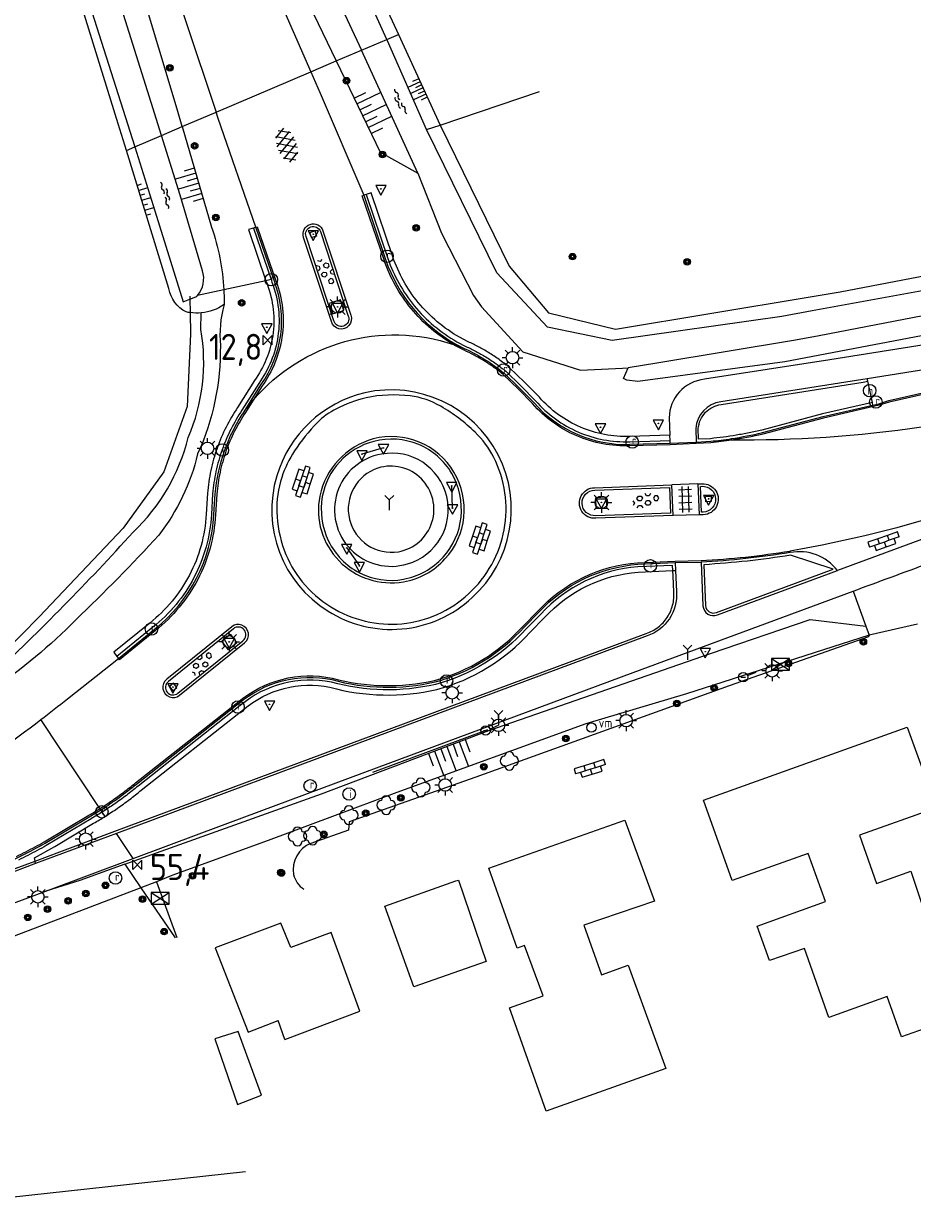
# Model space of a CAD drawing. Extents: x 121149 to 123702, y 457169 to 470031.
# Tile 5 of 87: x 123067 to 123152, y 457257 to 457371. Entities that reach past the tile are written whole.
import ezdxf

# ---------------------------------------------------------------- set-up
doc = ezdxf.new("R2010")
doc.units = 0
doc.header["$LTSCALE"] = 4
doc.layers.get('0').update_dxf_attribs({"color": 8, "linetype": 'CONTINUOUS'})
doc.layers.add('REFERENTIE', color=8, linetype='CONTINUOUS')
doc.styles.add('ISO', font='ISO')

# ---------------------------------------------------------------- blocks, each defined once
blk = doc.blocks.new('boom')
at = {"color": 0}
for radius in [0.315, 0.225, 0.135]:
    blk.add_circle((0, 0), radius, dxfattribs=at)
blk = doc.blocks.new('aanduidingsbord')
at = {"color": 0}
for p, q in [((-0.81, -0.33), (0, 0)), ((-1.45, -0.5), (-1.01, -0.5))]:
    blk.add_line(p, q, dxfattribs=at)
blk.add_circle((-1.23, -0.5), 0.45, dxfattribs=at)
blk = doc.blocks.new('lichtmast')
at = {"color": 0}
for p, q in [((-0.6, 0), (-1, 0)), ((-0.71, 0.71), (-0.42, 0.42)), ((0, 0.6), (0, 1)), ((0.42, 0.42), (0.71, 0.71)), ((0.6, 0), (1, 0)), ((-0.42, -0.42), (-0.71, -0.71)), ((0, -0.6), (0, -1)), ((0.42, -0.42), (0.71, -0.71))]:
    blk.add_line(p, q, dxfattribs=at)
blk.add_circle((0, 0), 0.6, dxfattribs=at)
blk = doc.blocks.new('schk')
at = {"color": 0}
for p, q in [((0.86, 0.56), (-0.86, 0.56)), ((-0.86, 0.56), (-0.86, -0.56)), ((0.86, -0.56), (0.86, 0.56)), ((-0.86, -0.56), (0.86, -0.56))]:
    blk.add_line(p, q, dxfattribs=at)
at = {"color": 0, "linetype": 'Continuous'}
for p, q in [((-0.86, 0.56), (0.86, -0.56)), ((-0.86, -0.56), (0.86, 0.56))]:
    blk.add_line(p, q, dxfattribs=at)
blk = doc.blocks.new('verkeersbord-pl')
at = {"linetype": 'Continuous'}
blk.add_circle((0, 0), 0.03, dxfattribs=at)
blk = doc.blocks.new('verkeersbord')
at = {"color": 0}
for p, q in [((0.5, 0.32), (-0.5, 0.32)), ((-0.5, 0.32), (0, -0.6)), ((0, -0.6), (0.5, 0.32))]:
    blk.add_line(p, q, dxfattribs=at)
blk = doc.blocks.new('klinkers4')
at = {"color": 0, "linetype": 'ByBlock', "lineweight": -2}
for p, q in [((0, 1.5), (-0.5, 1.5)), ((-0.5, 1.5), (-0.5, 0.5)), ((0, 1.5), (0, 1)), ((-0.5, 0.5), (-0.5, -0.5)), ((0, 0.5), (-0.5, 0.5)), ((0.5, 1), (0, 1)), ((0, 1), (0, 0.5)), ((0, 0.5), (0, 0)), ((0.5, 0), (0, 0)), ((0, 0), (0, -0.5)), ((0.5, 0), (0.5, 1)), ((0.5, -1), (0.5, 0)), ((-0.5, -0.5), (-0.5, -1.5)), ((0, -0.5), (-0.5, -0.5)), ((0, -0.5), (0, -1)), ((0, -1), (0.5, -1)), ((0, -1), (0, -1.5)), ((-0.5, -1.5), (0, -1.5))]:
    blk.add_line(p, q, dxfattribs=at)
blk = doc.blocks.new('kolk')
at = {"color": 0}
blk.add_circle((0, 0), 0.6, dxfattribs=at)
at = {"color": 0, "linetype": 'Continuous', "style": 'ISO'}
blk.add_attdef('KOLK', (-0.04, -0.26), '', height=0.8, dxfattribs=at)
blk = doc.blocks.new('bushalte')
at = {"color": 0}
blk.add_circle((0, 0), 0.6, dxfattribs=at)
at = {"color": 0, "linetype": 'Continuous', "style": 'ISO'}
blk.add_attdef('H', (-0.21, -0.4), '', height=0.8, dxfattribs=at)
blk = doc.blocks.new('beton4')
at = {"color": 0, "linetype": 'ByBlock', "lineweight": -2}
for p, q in [((-0.23, 1.44), (-0.45, 1.31)), ((-0.45, 1.31), (-0.45, 1.05)), ((0, 1.31), (-0.23, 1.44)), ((0, 1.05), (0, 1.31)), ((-0.68, 0.66), (-0.45, 0.52)), ((-0.45, 0.26), (-0.68, 0.13)), ((-0.45, 1.05), (-0.23, 0.92)), ((-0.45, 0.52), (-0.45, 0.26)), ((-0.23, 0.92), (0, 1.05)), ((0, 0.52), (0.23, 0.66)), ((0, 0.26), (0, 0.52)), ((0.23, 0.13), (0, 0.26)), ((0.23, 0.66), (0.45, 0.52)), ((0.45, 0.26), (0.23, 0.13)), ((0.45, 0.52), (0.45, 0.26)), ((-0.45, -0.26), (-0.23, -0.13)), ((-0.45, -0.52), (-0.45, -0.26)), ((-0.23, -0.66), (-0.45, -0.52)), ((-0.23, -0.13), (0, -0.26)), ((0, -0.52), (-0.23, -0.66)), ((0, -0.26), (0, -0.52)), ((0, -1.05), (0.23, -0.92)), ((0.23, -0.92), (0.45, -1.05)), ((0.45, -0.26), (0.68, -0.13)), ((0.45, -0.52), (0.45, -0.26)), ((0.68, -0.66), (0.45, -0.52))]:
    blk.add_line(p, q, dxfattribs=at)
blk = doc.blocks.new('tegels4')
at = {"color": 0, "linetype": 'ByBlock', "lineweight": -2}
for p, q in [((-0.31, -1.23), (-0.31, 1.25)), ((0.31, -1.23), (0.31, 1.25)), ((0.62, 0.94), (-0.62, 0.94)), ((0.62, 0.31), (-0.62, 0.31)), ((0.62, -0.31), (-0.62, -0.31)), ((0.62, -0.94), (-0.62, -0.94))]:
    blk.add_line(p, q, dxfattribs=at)
blk = doc.blocks.new('wegwijzer')
at = {"color": 0}
for q in [(-0.42, 1.42), (0.42, 1.42), (0, 0)]:
    blk.add_line((0, 1), q, dxfattribs=at)
blk = doc.blocks.new('klinkers6')
at = {"color": 0, "linetype": 'ByBlock', "lineweight": -2}
for p, q in [((0.25, 1.5), (-0.25, 1.5)), ((-0.25, 1.5), (-0.25, 0.5)), ((0.25, 0.5), (0.25, 1.5)), ((-0.25, 1), (-0.75, 1)), ((-0.75, 1), (-0.75, 0)), ((-0.25, 0), (-0.75, 0)), ((-0.75, 0), (-0.75, -1)), ((0.25, 0.5), (-0.25, 0.5)), ((-0.25, 0.5), (-0.25, -0.5)), ((0.75, 1), (0.25, 1)), ((0.25, -0.5), (0.25, 0.5)), ((0.75, 0), (0.75, 1)), ((-0.75, -1), (-0.25, -1)), ((-0.25, -0.5), (-0.25, 0)), ((0.25, -0.5), (-0.25, -0.5)), ((-0.25, -0.5), (-0.25, -1.5)), ((0.75, 0), (0.25, 0)), ((0.25, 0), (0.25, -0.5)), ((0.25, -1.5), (0.25, -0.5)), ((0.25, -1), (0.75, -1)), ((0.75, -1), (0.75, 0)), ((-0.25, -1.5), (0.25, -1.5))]:
    blk.add_line(p, q, dxfattribs=at)
blk = doc.blocks.new('asfalt6')
at = {"color": 0, "linetype": 'ByBlock', "lineweight": -2}
for p, q in [((-0.76, 1.01), (0.3, 1.62)), ((-0.3, 1.62), (0.76, 1.01)), ((-0.93, 0.18), (0.7, 1.13)), ((-0.89, -0.52), (0.89, 0.52)), ((-0.89, 0.52), (0.89, -0.52)), ((-0.7, 1.13), (0.93, 0.18)), ((-0.93, -0.18), (0.7, -1.13)), ((-0.76, -1.01), (0.3, -1.62)), ((-0.7, -1.13), (0.93, -0.18)), ((-0.3, -1.62), (0.76, -1.01))]:
    blk.add_line(p, q, dxfattribs=at)
blk = doc.blocks.new('talud')
at = {"color": 0}
for p, q in [((0, 0.75), (0.5, 0.75)), ((0, 0.5), (1, 0.5)), ((0, 0.25), (0.5, 0.25)), ((0, 0), (1, 0)), ((0, -0.25), (0.5, -0.25)), ((0, -0.5), (1, -0.5)), ((0, -0.75), (0.5, -0.75))]:
    blk.add_line(p, q, dxfattribs=at)
blk = doc.blocks.new('water')
at = {"color": 0, "linetype": 'ByBlock', "lineweight": -2}
for centre, start, end in [((-0.32, 1.12), 309.7446, 50.2554), ((-0.01, 0.75), 129.7446, 230.2554), ((-0.32, 0.37), 309.7446, 50.2554), ((0.32, 0.01), 129.7446, 230.2554), ((0, 0.38), 309.7446, 50.2554), ((-0.01, -0.74), 129.7446, 230.2554), ((-0.32, -0.37), 309.7446, 50.2554), ((-0.32, -1.12), 309.7446, 50.2554), ((0, -0.37), 309.7446, 50.2554)]:
    blk.add_arc(centre, 0.244, start, end, dxfattribs=at)
blk = doc.blocks.new('kilometerpaal')
at = {"color": 0}
for p, q in [((-0.44, 0.44), (0.44, -0.44)), ((-0.44, -0.44), (-0.44, 0.44)), ((0.44, 0.44), (-0.44, -0.44)), ((0.44, -0.44), (0.44, 0.44))]:
    blk.add_line(p, q, dxfattribs=at)
at = {"color": 0, "style": 'ISO'}
blk.add_attdef('KILOMETERPAAL', (0.59, 0.87), '', height=2.5, dxfattribs=at)
blk = doc.blocks.new('struik')
at = {"color": 0, "linetype": 'Continuous'}
for centre, start, end in [((-0.44, 0), 91.0912, 268.9013), ((0, 0.44), 1.0233, 178.9632), ((0.44, 0), 271.6625, 88.3448), ((0, -0.45), 180.4729, 359.5406)]:
    blk.add_arc(centre, 0.45, start, end, dxfattribs=at)
blk = doc.blocks.new('inspectieput')
at = {"color": 0}
blk.add_circle((0, 0), 0.6, dxfattribs=at)
at = {"color": 0, "linetype": 'Continuous', "style": 'ISO'}
blk.add_attdef('I', (0, -0.39), '', height=0.8, dxfattribs=at)
blk = doc.blocks.new('vlaggenmast')
at = {"color": 0}
blk.add_circle((0, 0), 0.45, dxfattribs=at)
at = {"color": 0, "style": 'ISO'}
blk.add_attdef('VLAGGENMAST', (0.7, 0), '', height=0.9, dxfattribs=at)

msp = doc.modelspace()

# ---------------------------------------------------------------- linework, layer by layer
at = {"layer": 'REFERENTIE'}
for points in [[(123051.144, 457433.135), (123060.947, 457407.345), (123070.338, 457380.991), (123077.2, 457359.363)], [(123073.447, 457429.412), (123081.719, 457407.861), (123088.315, 457391.472), (123098.975, 457368.632)], [(123069.402, 457427.846), (123073.884, 457416.084), (123083.923, 457389.835), (123094.106, 457366.559)], [(123081.76, 457361.304), (123081.267, 457362.985), (123075.995, 457380.58), (123068.789, 457404.631), (123061.458, 457424.769)], [(123062.87, 457425.316), (123066.415, 457416.06), (123076.157, 457389.236), (123085.018, 457362.69)], [(123079.781, 457360.461), (123078.792, 457363.613), (123073.348, 457380.99), (123065.444, 457403.764), (123058.132, 457423.481)], [(123080.315, 457404.651), (123092.212, 457376.696), (123096.567, 457367.607)], [(123101.429, 457369.677), (123096.19, 457381.235), (123096.158, 457383.109)], [(123096.985, 457382.189), (123102.532, 457370.146)], [(123075.624, 457361.559), (123071.381, 457375.232)], [(123101.429, 457369.677), (123102.532, 457370.146)], [(123102.532, 457370.146), (123106.542, 457361.442)], [(123098.975, 457368.632), (123101.429, 457369.677)], [(123105.22, 457361.035), (123101.495, 457369.532), (123101.429, 457369.677)], [(123096.567, 457367.607), (123098.975, 457368.632)], [(123104.386, 457356.832), (123098.975, 457368.632)], [(123085.018, 457362.69), (123094.106, 457366.559)], [(123094.106, 457366.559), (123096.567, 457367.607)], [(123094.106, 457366.559), (123095.005, 457364.503), (123099.209, 457354.709)], [(123096.567, 457367.607), (123100.769, 457358.836), (123104.386, 457356.832)], [(123106.542, 457361.442), (123116.087, 457364.689)], [(123081.76, 457361.304), (123085.018, 457362.69)], [(123088.828, 457351.631), (123085.214, 457362.074), (123085.018, 457362.69)], [(123076.402, 457359.023), (123075.624, 457361.559)], [(123079.781, 457360.461), (123081.76, 457361.304)], [(123081.76, 457361.304), (123084.587, 457351.655)], [(123105.22, 457361.035), (123106.542, 457361.442)], [(123202.691, 457358.304), (123188.135, 457353.735), (123172.599, 457349.871), (123156.364, 457346.174), (123142.265, 457343.597), (123139.379, 457343.07), (123123.055, 457340.747), (123116.845, 457342.03), (123111.975, 457347.247), (123105.22, 457361.035)], [(123106.542, 457361.442), (123113.18, 457347.888), (123116.957, 457343.421), (123123.378, 457341.836), (123141.89, 457344.922), (123144.953, 457345.433), (123161.508, 457348.62), (123182.106, 457353.496), (123203.184, 457360.143)], [(123077.2, 457359.363), (123079.781, 457360.461)], [(123083.703, 457347.464), (123081.577, 457354.734), (123079.781, 457360.461)], [(123216.902, 457359.745), (123214.994, 457357.779), (123204.693, 457353.327), (123191.559, 457349.797), (123176.333, 457346.373), (123158.173, 457342.228), (123139.637, 457338.703), (123125.54, 457336.833), (123124.476, 457336.94), (123124.169, 457337.12), (123124.609, 457338.144)], [(123076.402, 457359.023), (123077.2, 457359.363)], [(123080.475, 457345.739), (123076.402, 457359.023)], [(123077.2, 457359.363), (123078.986, 457353.734), (123081.853, 457344.485), (123082.491, 457344.722)], [(123104.386, 457356.832), (123106.677, 457351.07), (123107.383, 457349.685), (123109.734, 457345.077), (123110.514, 457343.984), (123114.47, 457339.668), (123120.033, 457337.895), (123124.058, 457338.107), (123124.609, 457338.144)], [(123203.461, 457356.033), (123192.335, 457352.493), (123174.594, 457347.905), (123154.739, 457343.468), (123142.939, 457341.218), (123140.681, 457340.787), (123127.341, 457338.595), (123124.609, 457338.144)], [(123101.152, 457348.495), (123099.067, 457354.661), (123099.209, 457354.709)], [(123099.446, 457354.789), (123099.209, 457354.709)], [(123099.209, 457354.709), (123101.294, 457348.543)], [(123102.004, 457348.784), (123099.919, 457354.949), (123099.446, 457354.789)], [(123099.446, 457354.789), (123101.531, 457348.623)], [(123088.606, 457351.554), (123088.124, 457351.411), (123089.808, 457346.502)], [(123088.828, 457351.631), (123088.606, 457351.554)], [(123088.606, 457351.554), (123090.301, 457346.607)], [(123088.828, 457351.631), (123088.97, 457351.678), (123090.761, 457346.497)], [(123090.62, 457346.446), (123088.828, 457351.631)], [(123096.097, 457342.573), (123093.419, 457350.669)], [(123096.336, 457342.646), (123093.657, 457350.747)], [(123094.492, 457351.306), (123094.656, 457350.79), (123094.179, 457350.647), (123094.02, 457351.119), (123094.492, 457351.306)], [(123095.05, 457351.218), (123097.72, 457343.099)], [(123095.287, 457351.298), (123097.956, 457343.182)], [(123089.808, 457346.502), (123085.76, 457345.637)], [(123090.301, 457346.607), (123089.808, 457346.502)], [(123089.808, 457346.502), (123089.915, 457346.189)], [(123090.301, 457346.607), (123090.385, 457346.36)], [(123082.484, 457345.016), (123082.491, 457344.722)], [(123082.491, 457344.722), (123083.08, 457344.941)], [(123085.76, 457345.637), (123083.23, 457345.097)], [(123082.491, 457344.722), (123082.523, 457343.435)], [(123096.961, 457344.659), (123095.886, 457344.322), (123096.205, 457343.329), (123097.294, 457343.648), (123096.961, 457344.659)], [(123082.523, 457343.435), (123082.574, 457341.362), (123082.249, 457334.416), (123080, 457328.159), (123076.089, 457322.719), (123068.023, 457314.225), (123062.916, 457309.018), (123059.776, 457312.042)], [(123083.566, 457341.824), (123083.599, 457343.415)], [(123108.037, 457340.424), (123108.913, 457339.966)], [(123108.156, 457340.644), (123109.023, 457340.191)], [(123109.243, 457340.64), (123108.395, 457341.083)], [(123159.472, 457341.369), (123143.963, 457338.904), (123131.925, 457337.031)], [(123108.847, 457339.831), (123107.965, 457340.292)], [(123171.246, 457339.343), (123167.722, 457338.636), (123166.277, 457338.446), (123158.436, 457336.827), (123149.671, 457334.848), (123148.722, 457334.538), (123143.371, 457333.314), (123137.543, 457331.765)], [(123116.084, 457335.306), (123114.658, 457336.755), (123113.185, 457338.182)], [(123160.016, 457339.062), (123147.566, 457337.086)], [(123148.117, 457334.553), (123148.676, 457334.681), (123149.638, 457334.994), (123158.406, 457336.974), (123166.247, 457338.593), (123167.702, 457338.785), (123167.812, 457338.807)], [(123115.423, 457334.694), (123114.024, 457336.117), (123112.586, 457337.509)], [(123112.686, 457337.621), (123114.13, 457336.223), (123115.533, 457334.796)], [(123112.852, 457337.808), (123114.306, 457336.4), (123115.717, 457334.966)], [(123147.566, 457337.086), (123147.13, 457337.017), (123133.502, 457334.862)], [(123147.619, 457336.842), (123147.566, 457337.086)], [(123088.699, 457336.907), (123087.086, 457334.333)], [(123089.113, 457336.628), (123087.505, 457334.06)], [(123087.715, 457333.924), (123089.321, 457336.488)], [(123089.446, 457336.404), (123088.586, 457335.033)], [(123133.538, 457334.615), (123147.169, 457336.77), (123147.619, 457336.842)], [(123148.064, 457334.797), (123147.619, 457336.842)], [(123088.586, 457335.033), (123087.841, 457333.842)], [(123148.064, 457334.797), (123143.272, 457333.702), (123137.449, 457332.154)], [(123148.117, 457334.553), (123148.064, 457334.797)], [(123137.509, 457331.911), (123143.332, 457333.459), (123148.117, 457334.553)], [(123128.551, 457333.322), (123128.607, 457331.654)], [(123128.607, 457331.654), (123124.748, 457331.541)], [(123128.624, 457331.147), (123128.607, 457331.654)], [(123131.087, 457332.304), (123131.128, 457331.005)], [(123132.515, 457331.33), (123131.37, 457331.268), (123131.337, 457332.299)], [(123134.535, 457331.187), (123134.513, 457331.335)], [(123101.1, 457330.435), (123099.034, 457329.844)], [(123124.764, 457331.041), (123128.624, 457331.147)], [(123124.772, 457330.791), (123128.632, 457330.904)], [(123132.551, 457330.932), (123131.134, 457330.855), (123128.638, 457330.754), (123124.777, 457330.641)], [(123128.632, 457330.904), (123128.624, 457331.147)], [(123128.632, 457330.904), (123131.128, 457331.005)], [(123131.128, 457331.005), (123132.535, 457331.081)], [(123136.694, 457331.196), (123134.535, 457331.187)], [(123107.728, 457324.669), (123107.657, 457326.789)], [(123121.384, 457326.622), (123128.811, 457326.896)], [(123131.29, 457326.992), (123128.811, 457326.896)], [(123128.918, 457323.945), (123128.811, 457326.896)], [(123131.29, 457326.992), (123131.69, 457327.006)], [(123131.29, 457326.992), (123131.412, 457324.012)], [(123131.813, 457324.274), (123131.652, 457324.269), (123131.55, 457326.751), (123131.701, 457326.756)], [(123084.192, 457326.081), (123084.067, 457324.079)], [(123084.691, 457326.045), (123084.566, 457324.05)], [(123084.816, 457324.035), (123084.94, 457326.027)], [(123085.09, 457326.016), (123084.966, 457324.026)], [(123121.389, 457326.372), (123128.57, 457326.637)], [(123122.508, 457325.72), (123121.455, 457325.651), (123121.506, 457324.62), (123122.553, 457324.668), (123122.508, 457325.72)], [(123128.57, 457326.637), (123128.659, 457324.186), (123121.493, 457323.935)], [(123132.561, 457325.805), (123132.579, 457325.29), (123132.061, 457325.255), (123132.039, 457325.778), (123132.561, 457325.805)], [(123128.918, 457323.945), (123121.507, 457323.685)], [(123131.412, 457324.012), (123128.918, 457323.945)], [(123131.822, 457324.024), (123131.412, 457324.012)], [(123153.983, 457322.092), (123144.708, 457318.673)], [(123097.565, 457320.838), (123098.787, 457319.102)], [(123133.082, 457314.641), (123144.289, 457318.785), (123140.205, 457320.142)], [(123140.145, 457320.537), (123140.161, 457320.388)], [(123125.511, 457319.416), (123129.118, 457319.575), (123131.606, 457319.614)], [(123125.522, 457319.266), (123129.12, 457319.425)], [(123128.861, 457319.163), (123125.541, 457319.017)], [(123128.886, 457318.655), (123128.861, 457319.163)], [(123129.12, 457319.425), (123131.614, 457319.464)], [(123129.12, 457319.425), (123129.152, 457318.666)], [(123131.614, 457319.464), (123131.79, 457315.282)], [(123131.874, 457319.228), (123132.04, 457315.294)], [(123125.579, 457318.518), (123128.886, 457318.655)], [(123128.886, 457318.655), (123129.152, 457318.666)], [(123128.987, 457316.635), (123128.912, 457318.131), (123128.886, 457318.655)], [(123129.152, 457318.666), (123129.237, 457316.65)], [(123133.173, 457314.408), (123144.708, 457318.673)], [(123077.041, 457291.001), (123083.394, 457293.368), (123099.299, 457299.293), (123125.086, 457308.882), (123146.205, 457316.692)], [(123146.205, 457316.692), (123147.447, 457313.321)], [(123114.512, 457313.335), (123115.915, 457314.756)], [(123114.623, 457313.235), (123116.025, 457314.655)], [(123116.209, 457314.486), (123114.809, 457313.068)], [(123078.645, 457313.624), (123075.185, 457310.837), (123075.491, 457310.401)], [(123078.956, 457313.233), (123075.491, 457310.401)], [(123075.63, 457310.218), (123079.112, 457313.037)], [(123076.251, 457290.454), (123095.157, 457297.231), (123111.215, 457303.286), (123132.52, 457310.698), (123142.092, 457313.96), (123147.447, 457313.321)], [(123086.521, 457313.272), (123080.291, 457308.215)], [(123086.679, 457313.078), (123080.445, 457308.018)], [(123115.181, 457312.733), (123116.577, 457314.148)], [(123147.447, 457313.321), (123147.762, 457312.467)], [(123152.403, 457313.502), (123147.762, 457312.467)], [(123075.299, 457293.626), (123101.66, 457303.432), (123126.337, 457312.614)], [(123126.421, 457312.378), (123101.747, 457303.198), (123075.439, 457293.416)], [(123079.205, 457312.92), (123075.728, 457310.095), (123075.63, 457310.218)], [(123146.858, 457312.158), (123130.219, 457306.816), (123120.544, 457303.947), (123102.389, 457297.329), (123090.027, 457292.726), (123080.762, 457289.383)], [(123081.355, 457306.882), (123087.6, 457311.925)], [(123086.371, 457312.547), (123087.021, 457311.734), (123086.21, 457311.063), (123085.557, 457311.886), (123086.371, 457312.547)], [(123147.762, 457312.467), (123147.678, 457312.308), (123134.31, 457307.589), (123109.962, 457298.819), (123097.806, 457294.54), (123097.739, 457293.728), (123094.126, 457292.457)], [(123147.762, 457312.467), (123146.858, 457312.158)], [(123081.514, 457306.689), (123087.756, 457311.729)], [(123070.739, 457306.355), (123075.63, 457310.218)], [(123075.491, 457310.401), (123075.63, 457310.218)], [(123080.936, 457307.841), (123080.538, 457307.527), (123080.855, 457307.106), (123081.259, 457307.433), (123080.936, 457307.841)], [(123077.272, 457298.272), (123087.085, 457305.998)], [(123077.366, 457298.155), (123087.182, 457305.884)], [(123087.344, 457305.693), (123077.523, 457297.961)], [(123077.837, 457297.572), (123087.668, 457305.312)], [(123073.858, 457295.798), (123068.186, 457304.343)], [(123100.078, 457299.288), (123111.112, 457303.392)], [(123151.391, 457303.612), (123154.226, 457295.885), (123146.813, 457293.247), (123148.456, 457288.609), (123151.743, 457289.782), (123155.081, 457279.773), (123154.904, 457279.709), (123156.29, 457275.805), (123150.864, 457273.868), (123149.473, 457277.747), (123143.891, 457275.73), (123141.545, 457282.371), (123138.186, 457281.206), (123136.987, 457284.519), (123143.553, 457286.86), (123141.902, 457291.5), (123134.585, 457288.897), (123131.829, 457296.606)], [(123131.829, 457296.606), (123151.391, 457303.612)], [(123068.513, 457292.596), (123072.803, 457295.162)], [(123068.588, 457292.466), (123072.879, 457295.033)], [(123073.941, 457295.673), (123073.858, 457295.798)], [(123074.079, 457295.465), (123073.941, 457295.673)], [(123074.137, 457295.501), (123074.079, 457295.465)], [(123074.356, 457295.048), (123074.079, 457295.465)], [(123067.628, 457290.762), (123067.573, 457291.053), (123069.53, 457292.16), (123073.259, 457294.386)], [(123073.006, 457294.817), (123068.712, 457292.249)], [(123124.273, 457294.701), (123127.123, 457286.908), (123120.353, 457284.599), (123122.051, 457279.837), (123124.61, 457280.756), (123128.219, 457270.841), (123116.722, 457266.734), (123113.191, 457276.657), (123116.425, 457277.818), (123114.634, 457282.647), (123113.93, 457282.407), (123111.218, 457290.069)], [(123111.218, 457290.069), (123124.273, 457294.701)], [(123067.628, 457290.762), (123070.011, 457291.659), (123075.299, 457293.626)], [(123075.439, 457293.416), (123067.689, 457290.534)], [(123077.041, 457291.001), (123075.439, 457293.416)], [(123067.689, 457290.534), (123064.493, 457289.319), (123043.717, 457281.52), (123025.31, 457274.615)], [(123025.425, 457275.023), (123025.457, 457274.937), (123043.629, 457281.754), (123064.405, 457289.553), (123067.628, 457290.762)], [(123067.689, 457290.534), (123067.628, 457290.762)], [(123068.657, 457287.878), (123077.041, 457291.001)], [(123076.251, 457290.454), (123071.928, 457288.905), (123068.657, 457287.878)], [(123076.251, 457290.454), (123077.802, 457288.191)], [(123080.762, 457289.383), (123079.293, 457288.76)], [(123077.802, 457288.191), (123055.859, 457279.815)], [(123079.293, 457288.76), (123077.802, 457288.191)], [(123077.802, 457288.191), (123081.1, 457283.377)], [(123079.293, 457288.76), (123081.241, 457283.43)], [(123108.312, 457288.936), (123110.965, 457281.118), (123104.012, 457278.694), (123101.243, 457286.439), (123108.06, 457288.847)], [(123108.06, 457288.847), (123108.312, 457288.936)], [(123053.236, 457282.103), (123064.437, 457286.314), (123068.657, 457287.878)], [(123091.623, 457273.629), (123098.841, 457276.347), (123096.066, 457283.912), (123092.192, 457282.453), (123091.248, 457284.79), (123084.94, 457282.414), (123088.112, 457274.326), (123090.972, 457275.434)], [(123087.07, 457267.371), (123089.376, 457268.264), (123087.151, 457274.396), (123084.893, 457273.698)], [(123091.623, 457273.629), (123090.972, 457275.434)], [(123084.893, 457273.698), (123087.07, 457267.371)], [(123055.585, 457257.405), (123087.833, 457260.945)]]:
    msp.add_lwpolyline(points, dxfattribs=at)
for points in [[(123093.419, 457350.669, -0.9910167), (123095.287, 457351.298)], [(123084.587, 457351.655, -0.0709779), (123085.76, 457345.637)], [(123093.657, 457350.747, -0.2004362), (123093.699, 457351.306)], [(123093.699, 457351.306, -0.1959391), (123094.123, 457351.673)], [(123094.123, 457351.673, -0.1971946), (123094.681, 457351.635)], [(123094.681, 457351.635, -0.1958206), (123095.05, 457351.218)], [(123102.241, 457346.049, -0.0444823), (123101.152, 457348.495)], [(123101.294, 457348.543, 0.1839521), (123108.037, 457340.424)], [(123101.531, 457348.623, 0.0447067), (123102.59, 457346.243)], [(123103.027, 457346.487, -0.0446999), (123102.004, 457348.784)], [(123083.23, 457345.097, 0.2690933), (123083.703, 457347.464)], [(123089.321, 457336.488, 0.2527573), (123090.62, 457346.446)], [(123089.915, 457346.189, -0.064691), (123090.51, 457343.733)], [(123090.385, 457346.36, -0.0645934), (123091.007, 457343.787)], [(123090.761, 457346.497, -0.0645548), (123091.405, 457343.831)], [(123103.747, 457343.836, -0.0449663), (123102.241, 457346.049)], [(123102.59, 457346.243, 0.0445096), (123104.056, 457344.09)], [(123104.443, 457344.407, -0.045194), (123103.027, 457346.487)], [(123082.154, 457343.499, -0.2324784), (123080.475, 457345.739)], [(123083.08, 457344.941, 0.0261338), (123083.23, 457345.097)], [(123085.76, 457345.637, -0.0167552), (123085.786, 457344.204)], [(123085.786, 457344.204, -0.1257122), (123083.599, 457343.415)], [(123085.786, 457344.204, 0.0897298), (123085.429, 457340.27)], [(123091.007, 457343.787, -0.0643352), (123090.955, 457341.145)], [(123091.405, 457343.831, -0.0644769), (123091.35, 457341.086)], [(123105.691, 457341.869, -0.0457683), (123103.747, 457343.836)], [(123104.056, 457344.09, 0.0459679), (123105.948, 457342.175)], [(123106.27, 457342.558, -0.0462443), (123104.443, 457344.407)], [(123082.523, 457343.435, -0.0215034), (123082.154, 457343.499)], [(123083.599, 457343.415, -0.057601), (123082.523, 457343.435)], [(123090.51, 457343.733, -0.0644453), (123090.46, 457341.219)], [(123097.956, 457343.182, -1.0410578), (123096.097, 457342.573)], [(123096.696, 457342.197, -0.2040696), (123096.336, 457342.646)], [(123097.72, 457343.099, -0.2066604), (123097.695, 457342.523)], [(123082.35, 457331.434, 0.1435928), (123083.566, 457341.824)], [(123097.264, 457342.147, -0.2041929), (123096.696, 457342.197)], [(123097.695, 457342.523, -0.2044404), (123097.264, 457342.147)], [(123107.831, 457340.369, -0.0439499), (123105.691, 457341.869)], [(123105.948, 457342.175, 0.0457359), (123108.156, 457340.644)], [(123108.395, 457341.083, -0.0455744), (123106.27, 457342.558)], [(123088.586, 457335.033, -0.3063684), (123107.831, 457340.369)], [(123090.46, 457341.219, -0.0599729), (123089.843, 457338.968)], [(123090.955, 457341.145, -0.0592657), (123090.307, 457338.78)], [(123091.35, 457341.086, -0.0599053), (123090.677, 457338.629)], [(123107.831, 457340.369, -0.0156113), (123108.913, 457339.966)], [(123107.965, 457340.292, -0.0056103), (123107.831, 457340.369)], [(123110.222, 457340.156, 0.0143322), (123109.243, 457340.64)], [(123085.429, 457340.27, -0.1094068), (123083.246, 457329.859)], [(123109.799, 457339.362, 0.0160104), (123108.847, 457339.831)], [(123108.913, 457339.966, -0.0644015), (123112.686, 457337.621)], [(123109.023, 457340.191, -0.0149705), (123109.987, 457339.715)], [(123110.717, 457338.836, 0.0152403), (123109.799, 457339.362)], [(123109.987, 457339.715, -0.0144403), (123110.926, 457339.177)], [(123111.187, 457339.603, 0.0157247), (123110.222, 457340.156)], [(123112.197, 457338.936, 0.0171838), (123111.187, 457339.603)], [(123089.843, 457338.968, -0.0602002), (123088.699, 457336.907)], [(123090.307, 457338.78, -0.059673), (123089.113, 457336.628)], [(123090.677, 457338.629, -0.058976), (123089.446, 457336.404)], [(123111.676, 457338.202, 0.0168866), (123110.717, 457338.836)], [(123110.926, 457339.177, -0.016733), (123111.908, 457338.528)], [(123112.586, 457337.509, 0.0167891), (123111.676, 457338.202)], [(123111.908, 457338.528, -0.0168453), (123112.852, 457337.808)], [(123113.185, 457338.182, 0.0170679), (123112.197, 457338.936)], [(123131.925, 457337.031, 0.384443), (123128.551, 457333.322)], [(123112.129, 457329.763, 0.3404931), (123099.312, 457335.739)], [(123087.715, 457333.924, -0.0191579), (123088.586, 457335.033)], [(123099.312, 457335.739, 0.2674432), (123090.855, 457327.774)], [(123099.422, 457335.251, 0.0596726), (123096.571, 457334.201)], [(123103.666, 457335.439, 0.0829449), (123099.422, 457335.251)], [(123106.616, 457334.439, 0.1011183), (123103.666, 457335.439)], [(123117.373, 457332.908, -0.056219), (123115.423, 457334.694)], [(123115.533, 457334.796, 0.2260847), (123124.772, 457330.791)], [(123115.717, 457334.966, 0.056522), (123117.609, 457333.231)], [(123117.903, 457333.635, -0.0567287), (123116.084, 457335.306)], [(123133.502, 457334.862, 0.3561235), (123131.087, 457332.304)], [(123084.94, 457326.027, -0.1280128), (123087.715, 457333.924)], [(123087.086, 457334.333, 0.0315689), (123085.984, 457332.447)], [(123087.505, 457334.06, 0.031169), (123086.43, 457332.222)], [(123087.841, 457333.842, 0.0318253), (123086.788, 457332.042)], [(123096.571, 457334.201, 0.0782911), (123094.74, 457332.866)], [(123109.901, 457331.944, 0.0605574), (123106.616, 457334.439)], [(123120.03, 457332.423, -0.0561388), (123117.903, 457333.635)], [(123131.55, 457333.136, -0.0886681), (123132.04, 457333.862)], [(123132.04, 457333.862, -0.0860684), (123132.723, 457334.365)], [(123132.723, 457334.365, -0.0834841), (123133.538, 457334.615)], [(123085.984, 457332.447, 0.0320389), (123085.123, 457330.426)], [(123094.74, 457332.866, 0.052305), (123092.552, 457330.158)], [(123119.675, 457331.596, -0.0564554), (123117.373, 457332.908)], [(123117.609, 457333.231, 0.0563575), (123119.833, 457331.964)], [(123122.339, 457331.72, -0.0550424), (123120.03, 457332.423)], [(123131.337, 457332.299, -0.0867662), (123131.55, 457333.136)], [(123155.074, 457332.81, -0.0409139), (123136.694, 457331.196)], [(123077.054, 457322.348, 0.1415567), (123082.35, 457331.434)], [(123086.43, 457332.222, 0.0316937), (123085.594, 457330.259)], [(123086.788, 457332.042, 0.0318351), (123085.971, 457330.126)], [(123100.112, 457331.31, 0.2785088), (123094.978, 457325.816)], [(123107.006, 457319.775, 0.7476676), (123100.112, 457331.31)], [(123104.481, 457330.771, 0.161866), (123100.175, 457331.068)], [(123111.684, 457329.535, 0.0816163), (123109.901, 457331.944)], [(123122.173, 457330.836, -0.0552458), (123119.675, 457331.596)], [(123119.833, 457331.964, 0.055269), (123122.247, 457331.229)], [(123124.748, 457331.541, -0.0552439), (123122.339, 457331.72)], [(123133.748, 457331.478, -0.0080911), (123132.515, 457331.33)], [(123132.535, 457331.081, 0.0120644), (123134.513, 457331.335)], [(123134.981, 457331.664, -0.0080495), (123133.748, 457331.478)], [(123134.513, 457331.335, 0.0186442), (123137.509, 457331.911)], [(123137.543, 457331.765, -0.0185702), (123134.535, 457331.187)], [(123136.221, 457331.89, -0.0080898), (123134.981, 457331.664)], [(123137.449, 457332.154, -0.0081182), (123136.221, 457331.89)], [(123085.123, 457330.426, 0.0326319), (123084.519, 457328.287)], [(123085.594, 457330.259, 0.0318243), (123085.008, 457328.182)], [(123085.971, 457330.126, 0.0314371), (123085.399, 457328.099)], [(123092.552, 457330.158, 0.063419), (123091.329, 457327.616)], [(123100.175, 457331.068, 0.1417795), (123096.893, 457329.111)], [(123107.652, 457328, 0.1655981), (123104.481, 457330.771)], [(123124.777, 457330.641, -0.0548953), (123122.173, 457330.836)], [(123122.247, 457331.229, 0.0556378), (123124.764, 457331.041)], [(123134.535, 457331.187, -0.012651), (123132.551, 457330.932)], [(123083.246, 457329.859, -0.1053052), (123079.53, 457322.069)], [(123096.893, 457329.111, 0.1448424), (123095.224, 457325.772)], [(123100.915, 457329.85, 1.0663856), (123103.409, 457319.304)], [(123103.409, 457319.304, 0.951833), (123100.915, 457329.85)], [(123109.612, 457316.063, 0.3383269), (123112.129, 457329.763)], [(123112.768, 457326.143, 0.0825915), (123111.684, 457329.535)], [(123084.519, 457328.287, 0.032282), (123084.192, 457326.081)], [(123085.008, 457328.182, 0.0323402), (123084.691, 457326.045)], [(123085.399, 457328.099, 0.0320997), (123085.09, 457326.016)], [(123100.568, 457328.505, 0.9244398), (123102.529, 457320.469)], [(123102.529, 457320.469, 1.0652991), (123100.568, 457328.505)], [(123108.55, 457323.797, 0.1580374), (123107.652, 457328)], [(123090.855, 457327.774, 0.3400063), (123095.771, 457314.763)], [(123091.329, 457327.616, 0.0888112), (123090.849, 457324.305)], [(123131.69, 457327.006, -1.0046857), (123131.822, 457324.024)], [(123131.701, 457326.756, -0.1997168), (123132.601, 457326.432)], [(123094.978, 457325.816, 0.5256898), (123103.017, 457317.583)], [(123095.224, 457325.772, 0.1589628), (123095.826, 457321.494)], [(123112.697, 457322.579, 0.0827729), (123112.768, 457326.143)], [(123121.507, 457323.685, -1.0367648), (123121.384, 457326.622)], [(123120.173, 457325.109, -0.2014511), (123120.512, 457325.997)], [(123120.512, 457325.997, -0.2042948), (123121.389, 457326.372)], [(123132.601, 457326.432, -0.2016939), (123133.004, 457325.565)], [(123133.004, 457325.565, -0.1991906), (123132.676, 457324.672)], [(123120.58, 457324.241, -0.2062513), (123120.173, 457325.109)], [(123132.676, 457324.672, -0.1991623), (123131.813, 457324.274)], [(123156.44, 457324.556, -0.0360265), (123140.145, 457320.537)], [(123079.112, 457313.037, 0.2147282), (123084.816, 457324.035)], [(123084.067, 457324.079, -0.0533652), (123083.574, 457321.063)], [(123084.566, 457324.05, -0.0538736), (123084.056, 457320.93)], [(123084.966, 457324.026, -0.0531008), (123084.442, 457320.824)], [(123090.849, 457324.305, 0.0793565), (123091.566, 457320.615)], [(123106.821, 457319.944, 0.1605793), (123108.55, 457323.797)], [(123121.493, 457323.935, -0.2059113), (123120.58, 457324.241)], [(123063.403, 457308.453, 0.0198211), (123077.054, 457322.348)], [(123111.493, 457319.244, 0.080914), (123112.697, 457322.579)], [(123079.53, 457322.069, -0.0150178), (123071.552, 457313.933)], [(123083.574, 457321.063, -0.0533333), (123082.455, 457318.222)], [(123095.826, 457321.494, 0.1614106), (123098.804, 457318.45)], [(123084.056, 457320.93, -0.0531256), (123082.898, 457317.99)], [(123084.442, 457320.824, -0.0536611), (123083.252, 457317.804)], [(123091.566, 457320.615, 0.084525), (123093.298, 457317.589)], [(123103.017, 457317.829, 0.1631072), (123106.821, 457319.944)], [(123131.606, 457319.614, 0.0263582), (123140.145, 457320.537)], [(123140.161, 457320.388, -0.0264491), (123131.614, 457319.464)], [(123140.205, 457320.142, -0.025681), (123131.874, 457319.228)], [(123144.708, 457318.673, 0.2839286), (123140.161, 457320.388)], [(123103.017, 457317.583, 0.1674527), (123107.006, 457319.775)], [(123109.274, 457316.431, 0.0799013), (123111.493, 457319.244)], [(123115.915, 457314.756, -0.1902573), (123125.511, 457319.416)], [(123116.025, 457314.655, -0.1902566), (123125.522, 457319.266)], [(123125.541, 457319.017, 0.1902132), (123116.209, 457314.486)], [(123146.205, 457316.692, 0.0026029), (123153.504, 457319.383)], [(123082.455, 457318.222, -0.0523885), (123080.792, 457315.723)], [(123082.898, 457317.99, -0.0522321), (123081.177, 457315.404)], [(123083.252, 457317.804, -0.0524392), (123081.485, 457315.149)], [(123093.298, 457317.589, 0.0809441), (123096.036, 457315.187)], [(123098.804, 457318.45, 0.166447), (123103.017, 457317.829)], [(123116.577, 457314.148, -0.1901325), (123125.579, 457318.518)], [(123129.237, 457316.65, -0.3422591), (123126.421, 457312.378)], [(123128.873, 457315.344, 0.0836197), (123128.987, 457316.635)], [(123080.792, 457315.723, -0.0527541), (123078.645, 457313.624)], [(123081.177, 457315.404, -0.0528217), (123078.956, 457313.233)], [(123102.859, 457313.053, 0.1666917), (123109.612, 457316.063)], [(123106.271, 457314.455, 0.0805497), (123109.274, 457316.431)], [(123128.348, 457314.164, 0.0824688), (123128.873, 457315.344)], [(123081.485, 457315.149, -0.0525573), (123079.205, 457312.92)], [(123095.771, 457314.763, 0.1642592), (123102.859, 457313.053)], [(123096.036, 457315.187, 0.0812089), (123099.346, 457313.802)], [(123102.859, 457313.555, 0.0820736), (123106.271, 457314.455)], [(123131.79, 457315.282, 0.5161974), (123133.173, 457314.408)], [(123132.04, 457315.294, 0.5173694), (123133.082, 457314.641)], [(123071.552, 457313.933, -0.0463981), (123063.483, 457307.197)], [(123087.756, 457311.729, 1.0093245), (123086.521, 457313.272)], [(123087.22, 457313.241, 0.198171), (123086.679, 457313.078)], [(123087.717, 457312.974, 0.1990399), (123087.22, 457313.241)], [(123099.346, 457313.802, 0.0828459), (123102.859, 457313.555)], [(123106.014, 457308.116, 0.1446861), (123114.512, 457313.335)], [(123106.048, 457307.97, 0.1446728), (123114.623, 457313.235)], [(123114.809, 457313.068, -0.1447329), (123106.104, 457307.726)], [(123126.337, 457312.614, 0.0837101), (123127.472, 457313.223)], [(123127.472, 457313.223, 0.0830961), (123128.348, 457314.164)], [(123087.6, 457311.925, 0.2030456), (123087.88, 457312.425)], [(123087.88, 457312.425, 0.2022075), (123087.717, 457312.974)], [(123106.216, 457307.239, 0.1446007), (123115.181, 457312.733)], [(123087.085, 457305.998, -0.2304573), (123096.18, 457308.328)], [(123080.291, 457308.215, 1.0254751), (123081.514, 457306.689)], [(123080.16, 457307.523, 0.2031374), (123080.319, 457306.977)], [(123080.445, 457308.018, 0.2047819), (123080.16, 457307.523)], [(123087.182, 457305.884, -0.2305211), (123096.14, 457308.183)], [(123096.09, 457307.938, 0.2306268), (123087.344, 457305.693)], [(123087.668, 457305.312, -0.2306149), (123095.94, 457307.46)], [(123095.94, 457307.46, 0.1244616), (123106.216, 457307.239)], [(123106.104, 457307.726, -0.124425), (123096.09, 457307.938)], [(123096.14, 457308.183, 0.1244438), (123106.048, 457307.97)], [(123096.18, 457308.328, 0.1244653), (123106.014, 457308.116)], [(123068.186, 457304.343, 0.0072056), (123070.739, 457306.355)], [(123080.319, 457306.977, 0.202507), (123080.816, 457306.712)], [(123080.816, 457306.712, 0.2031817), (123081.355, 457306.882)], [(123050.601, 457293.426, 0.048329), (123068.186, 457304.343)], [(123076.161, 457297.391, 0.0111277), (123077.272, 457298.272)], [(123073.941, 457295.673, 0.0326781), (123077.366, 457298.155)], [(123075.014, 457296.56, 0.0111606), (123076.161, 457297.391)], [(123077.523, 457297.961, -0.0118967), (123076.402, 457297.072)], [(123076.704, 457296.673, 0.0117683), (123077.837, 457297.572)], [(123073.923, 457295.839, 0.0099689), (123075.014, 457296.56)], [(123075.241, 457296.231, -0.0096363), (123074.137, 457295.501)], [(123076.402, 457297.072, -0.0110267), (123075.241, 457296.231)], [(123075.525, 457295.82, 0.0116686), (123076.704, 457296.673)], [(123072.803, 457295.162, 0.0090477), (123073.858, 457295.798)], [(123072.879, 457295.033, 0.0094052), (123073.941, 457295.673)], [(123074.079, 457295.465, -0.0088911), (123073.006, 457294.817)], [(123073.259, 457294.386, 0.0086986), (123074.356, 457295.048)], [(123073.858, 457295.798, -0.0179481), (123073.923, 457295.839)], [(123074.356, 457295.048, 0.0147027), (123074.404, 457295.079)], [(123074.404, 457295.079, 0.0097014), (123075.525, 457295.82)], [(123067.637, 457292.123, 0.0036061), (123068.513, 457292.596)], [(123065.015, 457290.626, 0.0127959), (123068.588, 457292.466)], [(123065.854, 457291.205, 0.0035562), (123066.752, 457291.66)], [(123066.752, 457291.66, 0.0031255), (123067.637, 457292.123)], [(123067.825, 457291.77, -0.0035703), (123066.935, 457291.305)], [(123068.712, 457292.249, -0.0030899), (123067.825, 457291.77)], [(123094.126, 457292.457, 0.3523018), (123092.458, 457289.459)], [(123066.935, 457291.305, -0.0044207), (123066.033, 457290.847)], [(123092.458, 457289.459, 0.1934678), (123093.459, 457288.057)]]:
    msp.add_lwpolyline(points, format="xyb", dxfattribs=at)

# ---------------------------------------------------------------- block references
at = {"layer": 'REFERENTIE', "linetype": 'Continuous'}
for name, p in [('boom', (123080.571, 457366.955)), ('boom', (123097.554, 457365.72)), ('boom', (123082.962, 457359.465)), ('boom', (123100.995, 457358.616)), ('verkeersbord', (123100.85, 457355.321)), ('verkeersbord-pl', (123100.85, 457355.321)), ('boom', (123084.987, 457352.578)), ('boom', (123104.241, 457351.589)), ('verkeersbord', (123094.36, 457350.965)), ('verkeersbord-pl', (123094.36, 457350.965)), ('boom', (123119.25, 457348.817)), ('boom', (123130.262, 457348.317)), ('lichtmast', (123096.698, 457343.981)), ('boom', (123087.478, 457344.383)), ('verkeersbord', (123096.698, 457343.981)), ('verkeersbord-pl', (123096.698, 457343.981)), ('verkeersbord', (123089.895, 457342.034)), ('verkeersbord-pl', (123089.895, 457342.034)), ('lichtmast', (123113.489, 457339.108)), ('verkeersbord', (123121.942, 457332.428)), ('verkeersbord-pl', (123121.942, 457332.428)), ('verkeersbord', (123127.511, 457332.794)), ('verkeersbord-pl', (123127.511, 457332.794)), ('lichtmast', (123084.191, 457330.395)), ('verkeersbord', (123099.034, 457329.844)), ('verkeersbord', (123101.1, 457330.435)), ('verkeersbord-pl', (123101.1, 457330.435)), ('verkeersbord-pl', (123099.034, 457329.844)), ('verkeersbord', (123107.657, 457326.789)), ('verkeersbord-pl', (123107.657, 457326.789)), ('wegwijzer', (123101.658, 457324.458)), ('lichtmast', (123122.032, 457325.208)), ('verkeersbord', (123132.326, 457325.547)), ('verkeersbord-pl', (123132.326, 457325.547)), ('verkeersbord', (123107.728, 457324.669)), ('verkeersbord-pl', (123107.728, 457324.669)), ('verkeersbord', (123122.032, 457325.208)), ('verkeersbord-pl', (123122.032, 457325.208)), ('verkeersbord', (123097.565, 457320.838)), ('verkeersbord-pl', (123097.565, 457320.838)), ('verkeersbord', (123098.787, 457319.102)), ('verkeersbord-pl', (123098.787, 457319.102)), ('lichtmast', (123086.278, 457311.811)), ('verkeersbord', (123086.278, 457311.811)), ('boom', (123147.194, 457311.818)), ('verkeersbord-pl', (123086.278, 457311.811)), ('wegwijzer', (123130.306, 457310.082)), ('verkeersbord', (123132.012, 457310.87)), ('verkeersbord-pl', (123132.012, 457310.87)), ('lichtmast', (123138.435, 457309.025)), ('schk', (123139.237, 457309.665)), ('boom', (123140.018, 457309.738)), ('aanduidingsbord', (123136.885, 457308.916)), ('verkeersbord', (123080.872, 457307.47)), ('verkeersbord-pl', (123080.872, 457307.47)), ('lichtmast', (123107.69, 457306.92)), ('boom', (123132.86, 457307.387)), ('boom', (123129.28, 457305.898)), ('verkeersbord', (123090.155, 457305.812)), ('verkeersbord-pl', (123090.155, 457305.812)), ('wegwijzer', (123112.146, 457303.798)), ('lichtmast', (123124.416, 457304.248)), ('lichtmast', (123112.146, 457303.798)), ('aanduidingsbord', (123112.146, 457303.798)), ('boom', (123118.607, 457302.532)), ('struik', (123113.189, 457300.379)), ('boom', (123110.735, 457299.822)), ('struik', (123104.683, 457297.829)), ('lichtmast', (123107.024, 457298.06)), ('boom', (123102.767, 457296.831)), ('struik', (123097.78, 457295.162)), ('struik', (123101.362, 457296.134)), ('boom', (123099.39, 457295.353)), ('lichtmast', (123072.489, 457292.869)), ('struik', (123092.842, 457293.124)), ('struik', (123094.295, 457293.204)), ('boom', (123095.366, 457293.327)), ('boom', (123082.75, 457289.331)), ('boom', (123091.231, 457289.664)), ('boom', (123091.295, 457289.608)), ('lichtmast', (123067.891, 457287.323)), ('boom', (123074.389, 457288.426)), ('boom', (123070.799, 457286.929)), ('boom', (123072.51, 457287.633)), ('boom', (123077.959, 457287.102)), ('schk', (123079.644, 457287.168)), ('boom', (123068.831, 457286.138)), ('boom', (123066.925, 457285.349)), ('boom', (123080.02, 457283.981))]:
    msp.add_blockref(name, p, dxfattribs=at)
for p, xscale, yscale, rotation in [((123104.895, 457365.017), 1.301595, 1.301595, 204.753619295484), ((123099.087, 457362.346), 2.518171, 2.518171, 25.59834024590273), ((123083.355, 457355.859), 2.024882, 2.024882, 196.349619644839), ((123077.873, 457354.226), 0.912545, 2, 17.08425837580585), ((123107.186, 457301.767), 2.52669, 2.52669, 290.6728235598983)]:
    msp.add_blockref('talud', p, dxfattribs=dict(at, xscale=xscale, yscale=yscale, rotation=rotation))
for name, p, rotation in [('water', (123102.609, 457363.666), 206.5650511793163), ('asfalt6', (123091.822, 457359.524), 20.30124998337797), ('water', (123080.22, 457354.732), 16.49622422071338), ('beton4', (123095.503, 457347.527), 197.2206993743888), ('klinkers6', (123093.36, 457327.203), 341.6375315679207), ('tegels4', (123130.095, 457325.51), 181.8919654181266), ('beton4', (123126.116, 457325.375), 271.2603038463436), ('klinkers6', (123110.359, 457321.739), 341.6919318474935), ('klinkers4', (123149.21, 457321.403), 289.2684149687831), ('beton4', (123083.537, 457309.578), 308.418055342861), ('klinkers4', (123120.987, 457299.577), 287.2754202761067)]:
    msp.add_blockref(name, p, dxfattribs=dict(at, rotation=rotation))
for name, p, values in [('kolk', (123101.444, 457348.851), {'KOLK': 'r'}), ('kolk', (123090.319, 457346.611), {'KOLK': 'r'}), ('kolk', (123112.651, 457337.921), {'KOLK': 'r'}), ('bushalte', (123147.809, 457335.943), {'H': 'h'}), ('kolk', (123148.399, 457334.845), {'KOLK': 'r'}), ('kolk', (123124.994, 457331.015), {'KOLK': 'r'}), ('kolk', (123085.626, 457330.24), {'KOLK': 'r'}), ('kolk', (123126.736, 457319.115), {'KOLK': 'r'}), ('kolk', (123078.811, 457313.051), {'KOLK': 'r'}), ('kolk', (123107.148, 457308.046), {'KOLK': 'r'}), ('kolk', (123087.128, 457305.56), {'KOLK': 'r'}), ('vlaggenmast', (123121.068, 457303.581), {'VLAGGENMAST': 'vm'}), ('kolk', (123094.064, 457297.98), {'KOLK': 'r'}), ('inspectieput', (123097.807, 457297.199), {'I': 'i'}), ('kolk', (123074.044, 457295.494), {'KOLK': 'r'}), ('kolk', (123075.362, 457289.124), {'KOLK': 'r'})]:
    msp.add_blockref(name, p, dxfattribs=at).add_auto_attribs(values)
ref = msp.add_blockref('kilometerpaal', (123089.969, 457340.796), dxfattribs=at)
ref.add_attrib('KILOMETERPAAL', '12,8', (123084.339, 457338.898), dxfattribs={"layer": '0', "color": 0, "height": 2.5, "style": 'ISO'})
ref = msp.add_blockref('kilometerpaal', (123077.447, 457290.39), dxfattribs=at)
ref.add_attrib('KILOMETERPAAL', '55,4', (123078.667, 457288.937), dxfattribs={"layer": '0', "color": 0, "height": 2.5, "style": 'ISO'})

doc.saveas('drawing.dxf')
